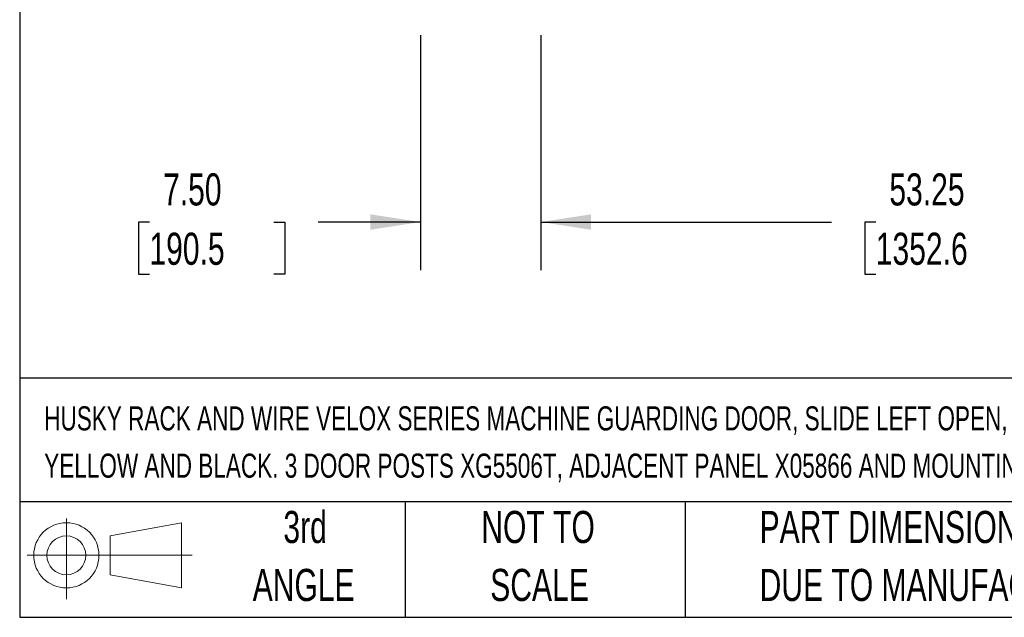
# Model space of a CAD drawing. Header units: inches. Extents: x 0.2 to 10.8, y 0.2 to 8.2.
# Tile 1 of 50: x 0.2 to 2.8, y 0.2 to 1.8. Entities that reach past the tile are written whole.
import ezdxf

# ---------------------------------------------------------------- set-up
doc = ezdxf.new("R2010")
doc.units = ezdxf.units.IN
doc.header["$MEASUREMENT"] = 0
doc.layers.add('DIMENSIONS', color=140, linetype='Continuous', lineweight=25)
doc.layers.add('TEXT', color=140, linetype='Continuous', lineweight=25)
doc.styles.add('SLDTEXTSTYLE0', font='TXT', dxfattribs={"width": 0.7})
doc.dimstyles.new('SLDDIMSTYLE0', dxfattribs={"dimtxt": 0.084961, "dimasz": 0.13, "dimexe": 0, "dimexo": 0.0625, "dimgap": 0.02124, "dimtad": 0, "dimtih": 1, "dimtoh": 1, "dimlfac": 24, "dimrnd": 1e-09, "dimzin": 12, "dimdsep": 46, "dimtxsty": 'SLDTEXTSTYLE0', "dimsah": 1, "dimcen": 0.09, "dimadec": 0, "dimazin": 3, "dimtfac": 1, "dimtofl": 0, "dimtmove": 0, "dimatfit": 3, "dimfxl": 0, "dimfrac": 2, "dimtolj": 1, "dimtzin": 12, "dimarcsym": 0})
doc.dimstyles.new('SLDDIMSTYLE1', dxfattribs={"dimtxt": 0.084961, "dimasz": 0.13, "dimexe": 0, "dimexo": 0.0625, "dimgap": 0.02124, "dimtad": 0, "dimtih": 1, "dimtoh": 1, "dimlfac": 24, "dimrnd": 1e-09, "dimzin": 4, "dimdsep": 46, "dimtxsty": 'SLDTEXTSTYLE0', "dimsah": 1, "dimcen": 0.09, "dimadec": 0, "dimazin": 1, "dimtfac": 1, "dimtmove": 0, "dimatfit": 0, "dimfxl": 0, "dimfrac": 2, "dimtolj": 1, "dimtzin": 12, "dimarcsym": 0})

# ---------------------------------------------------------------- blocks, each defined once
blk = doc.blocks.new('Block11')
at = {"color": 7, "linetype": 'Continuous', "lineweight": 18}
for p, q in [((0.1019, 0.2091), (0.1019, 0)), ((0.2157, 0.1641), (0.4006, 0.1981)), ((0.4006, 0.1981), (0.4006, 0.0288)), ((0.2157, 0.0628), (0.2157, 0.1641)), ((0, 0.1135), (0.4281, 0.1135)), ((0.2157, 0.0628), (0.4006, 0.0288))]:
    blk.add_line(p, q, dxfattribs=at)
for radius in [0.0846, 0.0506]:
    blk.add_circle((0.1019, 0.1135), radius, dxfattribs=at)
blk = doc.blocks.new('Block12')
at = {"color": 7, "linetype": 'Continuous'}
blk.add_blockref('Block11', (0, 0), dxfattribs=at)
blk = doc.blocks.new('_D_1')
at = {"layer": 'DIMENSIONS'}
for p, q in [((1.29, 1.7607), (1.29, 1.151)), ((1.6025, 1.7607), (1.6025, 1.151)), ((0.5866, 1.276), (0.5581, 1.276)), ((0.5581, 1.276), (0.5581, 1.141)), ((0.9098, 1.276), (0.9383, 1.276)), ((0.9383, 1.276), (0.9383, 1.141)), ((1.29, 1.276), (1.0249, 1.276)), ((1.6025, 1.276), (1.8525, 1.276)), ((0.5581, 1.141), (0.5866, 1.141)), ((0.9383, 1.141), (0.9098, 1.141))]:
    blk.add_line(p, q, dxfattribs=at)
for points in [[(1.29, 1.276), (1.16, 1.296), (1.16, 1.256)], [(1.6025, 1.276), (1.7325, 1.256), (1.7325, 1.296)]]:
    blk.add_solid(points, dxfattribs=at)
at = {"layer": 'DIMENSIONS', "char_height": 0.08333, "attachment_point": 1, "style": 'SLDTEXTSTYLE0'}
for s, insert in [('7.50', (0.622, 1.4024)), ('190.5', (0.5866, 1.2484))]:
    blk.add_mtext(s, dxfattribs=dict(at, insert=insert))
blk = doc.blocks.new('_D_2')
at = {"layer": 'DIMENSIONS'}
for p, q in [((1.6025, 1.7607), (1.6025, 1.151)), ((3.8213, 1.7607), (3.8213, 1.151)), ((1.6025, 1.276), (2.3563, 1.276)), ((2.4714, 1.276), (2.4429, 1.276)), ((2.4429, 1.276), (2.4429, 1.141)), ((2.8652, 1.276), (2.8937, 1.276)), ((2.8937, 1.276), (2.8937, 1.141)), ((3.8213, 1.276), (2.9803, 1.276)), ((2.4429, 1.141), (2.4714, 1.141)), ((2.8937, 1.141), (2.8652, 1.141))]:
    blk.add_line(p, q, dxfattribs=at)
for points in [[(1.6025, 1.276), (1.7325, 1.256), (1.7325, 1.296)], [(3.8213, 1.276), (3.6913, 1.296), (3.6913, 1.256)]]:
    blk.add_solid(points, dxfattribs=at)
at = {"layer": 'DIMENSIONS', "char_height": 0.08333, "attachment_point": 1, "style": 'SLDTEXTSTYLE0'}
for s, insert in [('53.25', (2.5067, 1.4024)), ('1352.6', (2.4714, 1.2484))]:
    blk.add_mtext(s, dxfattribs=dict(at, insert=insert))

msp = doc.modelspace()

# ---------------------------------------------------------------- linework, layer by layer
at = {"layer": 'TEXT'}
for p, q in [((0.25, 8.25), (0.25, 0.25)), ((10.75, 0.87111), (0.25, 0.87111)), ((10.75, 0.55), (0.25, 0.55)), ((1.25, 0.55), (1.25, 0.25)), ((1.97684, 0.55), (1.97684, 0.25)), ((0.25, 0.25), (10.75, 0.25))]:
    msp.add_line(p, q, dxfattribs=at)

# ---------------------------------------------------------------- block references
msp.add_blockref('Block12', (0.26921, 0.2974), dxfattribs=at)

# ---------------------------------------------------------------- texts
at = {"layer": 'TEXT', "style": 'SLDTEXTSTYLE0'}
for s, insert, char_height, attachment_point in [('HUSKY RACK AND WIRE VELOX SERIES MACHINE GUARDING DOOR, SLIDE LEFT OPEN, 60 X 72 IN, 2 X 2IN GRID, CARBON STEEL,', (0.31361, 0.79762), 0.0625, 1), ('YELLOW AND BLACK. 3 DOOR POSTS XG5506T, ADJACENT PANEL X05866 AND MOUNTING HARDWARE INCLUDED.', (0.31361, 0.67492), 0.0625, 1), ('3rd', (0.99065, 0.52614), 0.083333, 2), ('NOT TO', (1.59511, 0.52614), 0.083333, 2), ('PART DIMENSIONS MAY DIFFER SLIGHTLY', (2.17005, 0.52614), 0.0833333, 1), ('ANGLE', (0.98681, 0.37566), 0.083333, 2), ('SCALE', (1.5989, 0.37566), 0.083333, 2), ("DUE TO MANUFACTURER'S VARIANCES", (2.17005, 0.37566), 0.0833333, 1)]:
    msp.add_mtext(s, dxfattribs=dict(at, insert=insert, char_height=char_height, attachment_point=attachment_point))

# ---------------------------------------------------------------- dimensions: what is measured, and where the dimension line sits
at = {"layer": 'DIMENSIONS'}
for base, p2, dimstyle, picture, middle in [((1.29002, 1.27599), (1.29002, 1.81065), 'SLDDIMSTYLE1', '_D_1', (0.74819, 1.27599)), ((3.82127, 1.27599), (3.82127, 1.81065), 'SLDDIMSTYLE0', '_D_2', (2.66829, 1.27599))]:
    dim = msp.add_linear_dim(base=base, p1=(1.60252, 1.81065), p2=p2, dimstyle=dimstyle, dxfattribs=at)
    dim.commit()
    dim.dimension.update_dxf_attribs({"geometry": picture, "text_midpoint": middle, "dimtype": 160})

doc.saveas('drawing.dxf')
